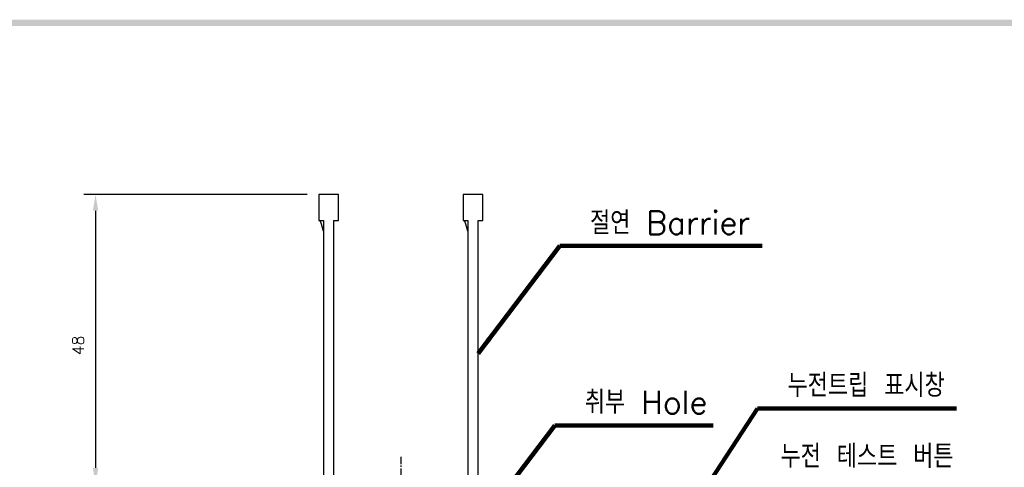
# Model space of a CAD drawing. Extents: x -417 to 993, y -1918 to 617.
# Tile 22 of 25: x 463 to 633, y 536 to 613. Entities that reach past the tile are written whole.
import ezdxf

# ---------------------------------------------------------------- set-up
doc = ezdxf.new("R2010")
doc.units = 0
doc.header["$MEASUREMENT"] = 0
doc.linetypes.add('CENTER', pattern=[2, 1.25, -0.25, 0.25, -0.25])
doc.layers.get('0').update_dxf_attribs({"linetype": 'CONTINUOUS'})
for name, color, linetype in [('cen', 1, 'CENTER'), ('di', 3, 'CONTINUOUS'), ('dwg', 7, 'CONTINUOUS')]:
    doc.layers.add(name, color=color, linetype=linetype)
doc.styles.add('KIM', font='ROMANS.shx', dxfattribs={"height": 5, "bigfont": 'GSG1.shx'})
doc.styles.get("Standard").update_dxf_attribs({"font": 'romans.shx', "height": 2, "bigfont": 'hgs.shx'})
doc.dimstyles.get("Standard").update_dxf_attribs({"dimscale": 0, "dimtxt": 2, "dimasz": 2, "dimexe": 0.5, "dimexo": 0.5, "dimgap": 1, "dimtad": 1, "dimdsep": 46, "dimtxsty": 'Standard', "dimcen": 0, "dimclrd": 3, "dimclre": 3, "dimclrt": 3, "dimadec": 0, "dimazin": 2, "dimtp": 0.1, "dimtm": 0.1, "dimtfac": 1, "dimtmove": 0, "dimatfit": 3, "dimfxl": 0, "dimtolj": 1, "dimarcsym": 0})
doc.dimstyles.new('STANDARD$0', dxfattribs={"dimtxt": 5, "dimasz": 5, "dimexe": 1, "dimexo": 2, "dimgap": 2, "dimtad": 1, "dimdec": 4, "dimzin": 12, "dimdsep": 46, "dimtxsty": 'KIM', "dimcen": -1, "dimdle": 0.1, "dimadec": 0, "dimazin": 0, "dimtfac": 1, "dimtdec": 4, "dimtmove": 0, "dimatfit": 3, "dimfxl": 0, "dimtolj": 1, "dimtzin": 0, "dimarcsym": 0})

# ---------------------------------------------------------------- blocks, each defined once
blk = doc.blocks.new('12323')
for p, q in [((3740.7, 1408.13), (3738.5, 1408.13)), ((3738.5, 1408.13), (3738.5, 1404.73)), ((3743, 1408.13), (3738.5, 1408.13)), ((3743, 1407.33), (3743, 1408.13)), ((3792.3, 1407.98), (3790.8, 1407.33)), ((3792.9, 1407.98), (3792.3, 1407.98)), ((3792.9, 1404.88), (3792.9, 1407.98)), ((3790.8, 1407.33), (3743, 1407.33)), ((3738.5, 1404.73), (3740.7, 1404.73)), ((3738.5, 1404.73), (3743, 1404.73)), ((3743, 1405.53), (3790.8, 1405.53)), ((3743, 1405.53), (3790.8, 1405.53)), ((3743, 1404.73), (3743, 1405.53)), ((3743.65, 1405.18), (3743, 1404.98)), ((3744.85, 1405.53), (3743.65, 1405.18)), ((3790.8, 1405.53), (3792.3, 1404.88)), ((3792.3, 1404.88), (3792.9, 1404.88))]:
    blk.add_line(p, q)
blk = doc.blocks.new('*D1068')
at = {"layer": 'di'}
for p, q in [((512.31, 582.99), (473.67, 582.99)), ((475.67, 580.19), (475.67, 535.69)), ((489.81, 532.89), (473.67, 532.89))]:
    blk.add_line(p, q, dxfattribs=at)
for points in [[(475.2, 580.19), (476.14, 580.19), (475.67, 582.99)], [(475.2, 535.69), (476.14, 535.69), (475.67, 532.89)]]:
    blk.add_solid(points, dxfattribs=at)
at = {"layer": 'di', "insert": (472.67, 556.88), "char_height": 2, "attachment_point": 5, "rotation": 90}
blk.add_mtext('\\A1;48', dxfattribs=at)

msp = doc.modelspace()

# ---------------------------------------------------------------- linework, layer by layer
at = {"layer": 'cen'}
msp.add_line((528.509, 537.626), (528.509, 431.821), dxfattribs=at)
at = {"layer": 'dwg'}
msp.add_trace([(98.074, 613.24), (99.166, 612.148), (989.146, 613.24), (988.054, 612.148)], dxfattribs=at)

# ---------------------------------------------------------------- block references
at = {"layer": 'di', "rotation": 270}
for p in [(-890.416, 4321.492), (-865.416, 4321.492)]:
    msp.add_blockref('12323', p, dxfattribs=at)

# ---------------------------------------------------------------- texts
at = {"layer": 'di', "char_height": 4, "attachment_point": 7}
for s, insert in [('절연 Barrier', (561.267, 576.098)), ('누전트립 표시창', (595.453, 547.981)), ('취부 Hole', (560.367, 545.048)), ('누전 테스트 버튼', (594.239, 535.707))]:
    msp.add_mtext(s, dxfattribs=dict(at, insert=insert))

# ---------------------------------------------------------------- dimensions: what is measured, and where the dimension line sits
at = {"layer": 'di'}
dim = msp.add_linear_dim(base=(475.671, 532.894), p1=(514.309, 582.994), p2=(491.809, 532.894), angle=90, text='48', dimstyle='STANDARD$0', override={"dimtxt": 3, "dimasz": 2.8, "dimexe": 2, "dimdec": 2, "dimzin": 8, "dimtxsty": 'Standard', "dimcen": 0, "dimclrd": 256, "dimclre": 256, "dimclrt": 256, "dimadec": 2, "dimazin": 2, "dimtfac": 0.6, "dimtdec": 2, "dimtzin": 8, "dimlwd": 65535, "dimlwe": 65535, "dimarcsym": 1}, dxfattribs=at)
dim.commit()
dim.dimension.update_dxf_attribs({"geometry": '*D1068', "text_midpoint": (475.671, 556.881), "dimtype": 160})

# ---------------------------------------------------------------- leaders
at = {"layer": 'di', "annotation_type": 0, "has_hookline": 1, "hookline_direction": 0}
for points, text_width in [([(541.909, 555.482), (556.067, 574.098), (559.267, 574.098)], 29.81), ([(551.009, 485.994), (590.253, 545.981), (593.453, 545.981)], 29.244), ([(541.009, 524.432), (555.167, 543.048), (558.367, 543.048)], 22.19)]:
    msp.add_leader(points, dimstyle='Standard', override={"dimscale": 1, "dimtxt": 4, "dimasz": 3.2, "dimexe": 2, "dimexo": 2, "dimgap": 2, "dimclrd": 256, "dimclre": 256, "dimclrt": 256, "dimadec": 2, "dimtfac": 0.6, "dimlwd": 65535, "dimlwe": 65535, "dimarcsym": 1}, dxfattribs=dict(at, text_width=text_width))

doc.saveas('drawing.dxf')
